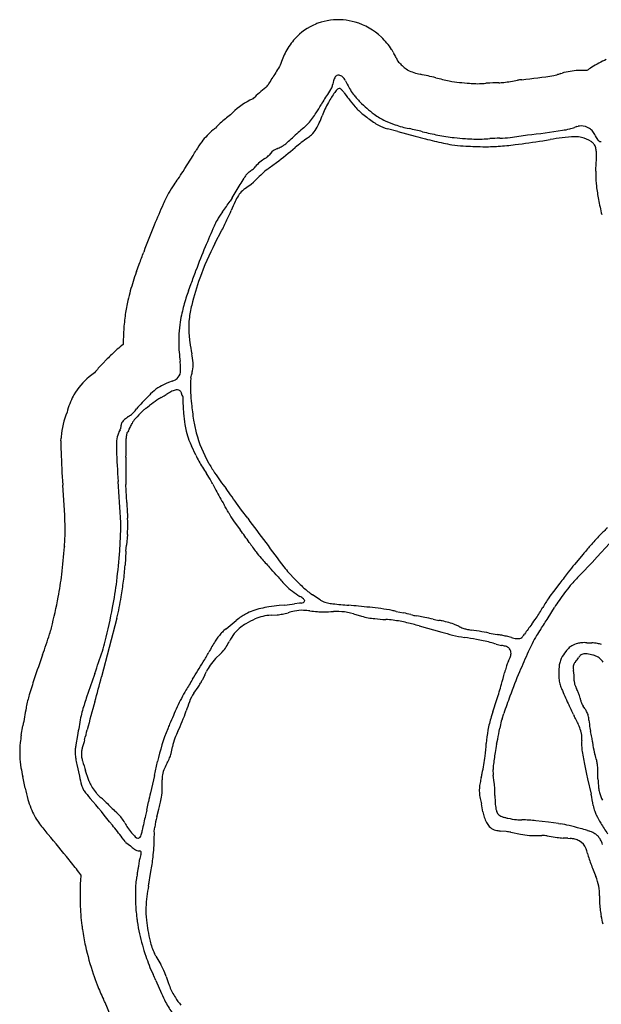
# Model space of a CAD drawing. Extents: x 0.09 to 7.78, y 0.05 to 9.07.
# Tile 7 of 12: x 0.09 to 2.72, y 4.3 to 8.74. Entities that reach past the tile are written whole.
import ezdxf

# ---------------------------------------------------------------- set-up
doc = ezdxf.new("R2010")
doc.units = 0

msp = doc.modelspace()

# ---------------------------------------------------------------- linework, layer by layer
at = {"layer": 'Default', "color": 6, "linetype": 'CONTINUOUS'}
for p, q in [((1.779506, 8.591166), (1.782581, 8.585702)), ((1.791759, 8.567732), (1.799024, 8.551965)), ((2.516645, 8.488791), (2.52057, 8.490251)), ((2.535774, 8.495357), (2.540903, 8.496898)), ((0.840061, 8.067411), (0.876301, 8.126069)), ((0.831725, 8.054195), (0.840061, 8.067411)), ((0.621556, 7.603808), (0.634094, 7.63692)), ((0.467287, 7.186157), (0.489483, 7.209032)), ((0.280928, 6.840538), (0.281524, 6.852571)), ((0.101873, 5.513961), (0.109298, 5.555742)), ((0.119861, 5.275338), (0.108349, 5.326669)), ((0.370827, 4.884261), (0.36101, 4.896739)), ((0.5045, 4.2509), (0.479377, 4.309018))]:
    msp.add_line(p, q, dxfattribs=at)
at = {"layer": 'Default', "color": 202, "linetype": 'CONTINUOUS'}
for p, q in [((1.508344, 8.45699), (1.506611, 8.447797)), ((1.564708, 8.463098), (1.561634, 8.468562)), ((1.564708, 8.463098), (1.572078, 8.447107)), ((1.496815, 8.422782), (1.486664, 8.407637)), ((2.607721, 8.255933), (2.596968, 8.251934)), ((2.607721, 8.255933), (2.61285, 8.257475)), ((2.703355, 8.195296), (2.691589, 8.215293)), ((1.052134, 7.935023), (1.088984, 7.99467)), ((1.052134, 7.935023), (1.043177, 7.920824)), ((0.855357, 7.51528), (0.867895, 7.548392)), ((0.782177, 7.108868), (0.765708, 7.103051)), ((0.670495, 7.036579), (0.646703, 7.01206)), ((0.607302, 6.967087), (0.602772, 6.962486)), ((0.602772, 6.962486), (0.598165, 6.958486)), ((0.547149, 6.88968), (0.542465, 6.880156)), ((0.550994, 6.908373), (0.548804, 6.89468)), ((0.531218, 6.840202), (0.530622, 6.828168)), ((0.355539, 5.51255), (0.348017, 5.470221)), ((0.352289, 5.381378), (0.364242, 5.328084)), ((0.571409, 5.033629), (0.557493, 5.051317)), ((0.571409, 5.033629), (0.574048, 5.029847)), ((0.574048, 5.029847), (0.594069, 5.014809)), ((0.641675, 4.975223), (0.636235, 4.957251)), ((0.632305, 4.938908), (0.630427, 4.919862)), ((0.708855, 4.408215), (0.733978, 4.350097))]:
    msp.add_line(p, q, dxfattribs=at)
at = {"layer": 'Default', "color": 132, "linetype": 'CONTINUOUS'}
for p, q in [((1.52246, 8.419439), (1.515741, 8.4101)), ((1.52246, 8.419439), (1.525668, 8.423069)), ((1.558454, 8.408161), (1.569766, 8.392547)), ((1.585658, 8.372139), (1.607897, 8.345541)), ((1.799586, 8.234264), (1.753491, 8.24639)), ((1.799586, 8.234264), (1.878382, 8.212478)), ((1.219929, 8.069987), (1.252751, 8.094481)), ((2.693104, 8.054986), (2.694851, 8.093779)), ((1.138195, 7.996965), (1.148937, 8.006035)), ((0.975439, 7.729331), (1.006763, 7.789649)), ((0.867134, 7.12377), (0.869602, 7.135796)), ((0.732168, 7.035872), (0.745971, 7.043117)), ((0.745971, 7.043117), (0.75545, 7.048641)), ((0.826599, 7.045746), (0.829094, 7.041866)), ((0.829094, 7.041866), (0.83023, 7.040417)), ((0.664904, 6.987955), (0.680286, 6.999426)), ((0.588172, 6.892001), (0.592264, 6.900747)), ((0.888686, 6.775751), (0.869429, 6.817986)), ((0.577397, 6.561463), (0.574018, 6.643707)), ((0.965641, 6.644612), (0.979545, 6.617979)), ((1.095202, 6.527396), (1.079418, 6.549142)), ((1.123151, 6.490879), (1.095202, 6.527396)), ((1.037174, 6.515871), (1.046697, 6.497269)), ((1.058356, 6.479669), (1.089633, 6.438226)), ((0.580499, 6.418367), (0.575678, 6.369231)), ((0.573619, 6.343157), (0.575678, 6.369231)), ((2.699129, 6.316696), (2.753831, 6.377677)), ((0.573619, 6.343157), (0.569819, 6.280434)), ((2.635455, 6.328862), (2.596683, 6.283206)), ((2.676163, 6.292014), (2.699129, 6.316696)), ((2.676163, 6.292014), (2.622101, 6.235944)), ((1.336213, 6.216281), (1.309085, 6.245384)), ((2.530879, 6.198378), (2.501421, 6.160962)), ((1.449234, 6.12324), (1.415001, 6.146599)), ((1.28984, 6.099733), (1.265516, 6.097289)), ((1.356801, 6.107933), (1.333982, 6.105308)), ((1.363647, 6.108972), (1.356801, 6.107933)), ((2.477214, 6.041654), (2.50666, 6.089369)), ((0.532408, 6.040324), (0.463908, 5.776425)), ((1.228189, 6.054122), (1.256484, 6.056004)), ((1.599711, 6.060156), (1.587269, 6.063305)), ((1.599711, 6.060156), (1.636876, 6.049739)), ((1.792213, 6.071385), (1.825699, 6.064541)), ((1.922251, 6.044279), (1.88547, 6.050849)), ((1.025472, 5.993021), (1.015766, 5.984879)), ((1.025472, 5.993021), (1.07132, 6.030709)), ((1.896047, 6.006262), (1.99814, 5.977633)), ((2.167217, 5.981809), (2.13009, 5.987462)), ((2.312491, 5.953053), (2.289856, 5.959061)), ((0.978234, 5.858753), (0.999626, 5.879516)), ((2.299439, 5.849152), (2.305952, 5.863233)), ((2.299439, 5.849152), (2.295723, 5.840632)), ((0.928845, 5.784838), (0.918405, 5.763221)), ((0.928845, 5.784838), (0.936743, 5.800681)), ((2.594213, 5.792945), (2.591809, 5.807124)), ((2.595521, 5.758567), (2.595352, 5.777403)), ((0.880615, 5.703327), (0.899088, 5.729931)), ((2.228514, 5.618219), (2.246966, 5.674811)), ((2.643114, 5.633563), (2.635824, 5.644006)), ((2.228514, 5.618219), (2.221583, 5.596481)), ((2.26979, 5.587941), (2.277932, 5.611976)), ((2.591647, 5.606875), (2.584957, 5.622233)), ((2.591647, 5.606875), (2.595231, 5.599581)), ((2.26979, 5.587941), (2.266424, 5.576524)), ((2.245577, 5.472774), (2.250646, 5.496165)), ((2.677883, 5.482941), (2.679934, 5.467598)), ((0.702224, 5.331241), (0.716282, 5.394696)), ((0.404935, 5.313326), (0.391892, 5.352498)), ((0.702224, 5.331241), (0.684158, 5.254247)), ((2.234642, 5.299842), (2.230013, 5.333539)), ((0.408128, 5.304627), (0.404935, 5.313326)), ((0.737701, 5.274832), (0.737232, 5.31168)), ((2.655762, 5.316608), (2.67163, 5.247012)), ((0.667499, 5.175689), (0.675031, 5.212619)), ((2.172548, 5.222507), (2.176767, 5.204031)), ((0.533264, 5.163085), (0.522814, 5.17296)), ((0.533264, 5.163085), (0.541707, 5.1549)), ((0.667499, 5.175689), (0.662071, 5.150961)), ((0.712669, 5.14502), (0.722285, 5.180418)), ((2.479349, 5.12079), (2.42283, 5.128086)), ((2.524292, 5.115067), (2.479349, 5.12079)), ((2.524292, 5.115067), (2.533264, 5.113704)), ((0.701803, 5.080579), (0.703632, 5.099494)), ((2.288693, 5.079226), (2.263653, 5.08154)), ((2.309604, 5.076035), (2.352604, 5.067133)), ((2.421117, 5.061701), (2.450114, 5.061366)), ((2.473726, 5.059694), (2.491947, 5.057185)), ((2.654704, 5.084513), (2.661341, 5.082248)), ((2.491947, 5.057185), (2.518336, 5.052969)), ((2.566774, 5.049055), (2.54497, 5.049942)), ((2.566774, 5.049055), (2.577022, 5.048391)), ((0.67529, 4.833839), (0.686604, 4.899319)), ((2.677979, 4.913599), (2.69335, 4.87603)), ((0.680192, 4.846561), (0.680195, 4.846726)), ((0.708873, 4.517589), (0.702205, 4.530217)), ((0.708873, 4.517589), (0.730633, 4.480186)), ((0.754874, 4.426332), (0.748631, 4.443076)), ((0.754874, 4.426332), (0.765791, 4.394935))]:
    msp.add_line(p, q, dxfattribs=at)
at = {"layer": 'Default', "color": 6, "linetype": 'CONTINUOUS'}
for centre, radius, start, end in [((1.530452, 8.47512), 0.262901, 112.326995, 137.833376), ((1.525551, 8.487053), 0.25, 110.038822, 112.326995), ((1.530583, 8.473257), 0.264685, 84.963514, 110.038822), ((1.529533, 8.456935), 0.281037, 73.912424, 85.042305), ((1.527313, 8.449238), 0.289048, 46.582574, 73.912424), ((1.520876, 8.442435), 0.298413, 32.661534, 46.582574), ((1.5473, 8.459861), 0.285631, 137.833376, 151.804889), ((1.580456, 8.440621), 0.323946, 151.576443, 163.383696), ((1.561634, 8.468562), 0.25, 29.367841, 32.661534), ((1.564708, 8.463098), 0.25, 24.742005, 29.367841), ((2.251206, 7.895222), 1.170377, 146.964835, 150.045643), ((1.817504, 8.566865), 0.023737, 218.878057, 222.209733), ((1.982896, 8.716884), 0.247032, 222.209733, 224.652813), ((2.033265, 8.766647), 0.317837, 224.652813, 233.19496), ((2.869177, 8.21884), 0.361681, 122.56477, 126.853951), ((2.908025, 8.158014), 0.433854, 112.766594, 122.56477), ((0.643818, 8.821541), 0.684822, 327.453346, 330.045643), ((1.849589, 8.521167), 0.011247, 233.19496, 245.839752), ((1.999546, 8.855458), 0.377632, 245.839752, 250.275283), ((1.943788, 8.699943), 0.212423, 250.275283, 258.39356), ((1.51082, 6.591889), 1.939635, 76.274951, 78.39356), ((2.439382, 10.39378), 1.974009, 256.274951, 258.091303), ((2.016696, 11.632456), 3.183397, 276.163186, 278.800895), ((2.451819, 8.822025), 0.339481, 278.800895, 281.00865), ((2.607721, 8.255933), 0.25, 106.725736, 110.402041), ((2.61285, 8.257475), 0.25, 104.743208, 106.725736), ((2.626674, 8.204944), 0.304319, 90.536386, 104.743208), ((2.626805, 8.190907), 0.318357, 85.415845, 90.536386), ((2.274244, 7.185873), 1.643406, 130.307565, 132.928559), ((1.075085, 8.5463), 0.173209, 321.766577, 327.453346), ((2.116704, 8.863713), 0.410287, 258.091303, 264.560463), ((2.295772, 10.744206), 2.299286, 264.560463, 265.709826), ((2.182646, 9.236211), 0.787054, 265.709826, 267.790562), ((2.159277, 8.630497), 0.180889, 267.790562, 272.800787), ((2.098137, 9.880225), 1.432113, 272.800787, 273.966916), ((2.214507, 8.202143), 0.25, 93.150232, 93.966916), ((2.281958, 6.976595), 1.477403, 91.045725, 93.150232), ((2.2508, 8.683561), 0.229848, 271.045725, 276.745782), ((2.166462, 9.396577), 0.947835, 276.745782, 280.527117), ((2.385307, 8.218904), 0.25, 96.163186, 100.527117), ((0.700306, 8.87794), 0.667518, 312.012409, 312.928559), ((1.286006, 8.081074), 0.331425, 117.601871, 136.43982), ((1.28731, 8.078581), 0.334237, 114.808172, 117.601871), ((1.288395, 7.958512), 0.426615, 124.64975, 128.61367), ((1.254543, 8.000897), 0.372371, 128.61367, 138.173916), ((1.170696, 7.994903), 0.319573, 129.480107, 143.046989), ((1.257924, 7.889012), 0.456764, 127.94422, 129.480107), ((1.221983, 7.956321), 0.383752, 143.046989, 149.670235), ((-0.115417, 8.738767), 1.16572, 328.291641, 329.670235), ((0.377345, 8.34079), 0.537213, 323.426481, 327.758787), ((1.156897, 7.740847), 0.446022, 145.380694, 151.234189), ((1.574649, 7.452452), 0.953653, 143.426481, 145.380694), ((1.280566, 7.672956), 0.587101, 151.234189, 156.496124), ((17.015247, 0.830056), 17.745349, 156.496124, 156.830161), ((2.563036, 7.015278), 2.025191, 156.830161, 160.509078), ((-1.838654, 8.573214), 2.644074, 339.261069, 340.509078), ((1.601336, 7.246337), 1.042978, 160.174519, 162.607832), ((0.855357, 7.51528), 0.25, 159.261069, 160.174519), ((1.759348, 7.196842), 1.20856, 162.607832, 166.796711), ((1.263057, 7.313276), 0.698794, 166.796711, 172.049055), ((1.577483, 7.269361), 1.016272, 172.049055, 176.030757), ((1.34097, 7.285772), 0.77919, 176.030757, 180.859561), ((0.829536, 6.906033), 0.455091, 126.027025, 134.69178), ((1.052276, 6.680884), 0.7718, 134.69178, 136.818936), ((0.70896, 6.764982), 0.471827, 125.963195, 129.642465), ((0.984972, 6.683819), 0.721347, 135.862, 140.063797), ((0.599907, 6.896605), 0.300897, 129.642465, 149.963212), ((0.595827, 6.900222), 0.295567, 151.331951, 166.453041), ((0.555845, 6.922082), 0.25, 149.963212, 151.331951), ((0.633776, 6.832825), 0.352823, 157.216366, 175.885936), ((0.530622, 6.828168), 0.25, 177.164036, 179.153528), ((0.531218, 6.840202), 0.25, 175.885936, 177.164036), ((1.089789, 6.819907), 0.809228, 179.153528, 182.127787), ((5.511834, 6.984203), 5.234325, 182.127787, 183.761381), ((-48.0355, 3.463844), 48.428605, 3.54745, 3.761381), ((-1.084352, 6.47337), 1.385081, 355.492014, 358.523404), ((-0.173894, 6.449901), 0.47432, 358.523404, 361.264716), ((-2.32199, 6.553252), 2.625222, 353.109276, 355.843568), ((0.54567, 6.344856), 0.25, 175.492014, 175.843568), ((-1.221122, 6.420213), 1.516345, 349.199413, 353.109276), ((-2.128777, 6.593367), 2.440368, 345.868364, 349.199413), ((-0.186789, 6.104433), 0.437776, 342.011986, 345.868364), ((-3.004326, 7.019255), 3.400109, 340.342418, 342.011986), ((5.143048, 4.108876), 5.251481, 160.342418, 161.587178), ((2.245, 5.073648), 2.197064, 161.587178, 163.542802), ((0.736853, 5.519157), 0.624491, 163.542802, 168.773175), ((14.775074, 3.016677), 14.883946, 169.863875, 170.177826), ((0.369529, 5.592068), 0.25, 168.773175, 169.863875), ((0.623495, 5.421268), 0.529793, 169.923581, 173.612289), ((0.482499, 5.437052), 0.387917, 173.612289, 182.631061), ((0.539557, 5.439674), 0.445035, 182.631061, 189.390942), ((0.81632, 5.485447), 0.725558, 189.390942, 192.640678), ((1.039296, 5.467158), 0.939232, 191.784456, 194.984453), ((0.472443, 5.315435), 0.352425, 194.984453, 201.716095), ((0.442947, 5.303687), 0.320676, 201.716095, 215.498066), ((0.385408, 5.262648), 0.25, 215.498066, 216.414246), ((0.848313, 5.604109), 0.825219, 216.414246, 220.713416), ((-2.83918, 2.430862), 4.039665, 38.616158, 40.713416), ((-7.145647, -1.008934), 9.551276, 38.19301, 38.616158), ((0.847727, 4.826849), 0.480344, 173.137406, 177.580369), ((0.574048, 5.029847), 0.25, 215.558589, 215.620401), ((1.225981, 4.810865), 0.858935, 177.580369, 179.777742), ((3.057543, 4.80376), 2.690511, 179.777742, 181.046209), ((1.216628, 4.770142), 0.849289, 181.046209, 187.760904), ((1.281984, 4.779049), 0.915249, 187.760904, 188.882322), ((1.216712, 4.750037), 0.846484, 187.624232, 192.731632), ((1.606535, 4.838114), 1.246134, 192.731632, 198.746334), ((1.895303, 4.936117), 1.551079, 198.746334, 200.668432), ((1.043461, 4.614769), 0.64064, 200.668432, 206.983932), ((0.022081, 4.111339), 0.498193, 23.37771, 25.279467)]:
    msp.add_arc(centre, radius, start, end, dxfattribs=at)
at = {"layer": 'Default', "color": 202, "linetype": 'CONTINUOUS'}
for centre, radius, start, end in [((1.580456, 8.440621), 0.073946, 151.132366, 167.211069), ((1.5473, 8.459861), 0.035631, 137.833376, 152.486183), ((1.530452, 8.47512), 0.012901, 112.326995, 137.833376), ((1.530583, 8.473257), 0.014685, 84.407136, 110.038822), ((1.529533, 8.456935), 0.031037, 73.912424, 85.413717), ((1.527313, 8.449238), 0.039048, 46.582574, 73.912424), ((1.520876, 8.442435), 0.048413, 32.661534, 46.582574), ((1.407935, 8.482351), 0.106996, 326.16903, 331.292465), ((1.468784, 8.449027), 0.037619, 331.292465, 344.815237), ((1.423953, 8.457929), 0.083277, 346.983903, 353.011812), ((1.797277, 8.550888), 0.247962, 204.742005, 218.304878), ((2.251206, 7.895222), 0.920377, 146.16903, 150.045643), ((1.817504, 8.566865), 0.273737, 218.304878, 222.209733), ((0.643818, 8.821541), 0.934822, 327.453346, 330.045643), ((1.982896, 8.716884), 0.497032, 222.209733, 224.652813), ((2.033265, 8.766647), 0.567837, 224.652813, 233.19496), ((1.075085, 8.5463), 0.423209, 319.330879, 327.453346), ((1.849589, 8.521167), 0.261247, 233.19496, 245.839752), ((1.238469, 8.413699), 0.212951, 310.150475, 317.743455), ((1.999546, 8.855458), 0.627632, 245.839752, 250.275283), ((1.943788, 8.699943), 0.462423, 250.275283, 258.39356), ((2.626674, 8.204944), 0.054319, 90.536386, 104.743208), ((2.626805, 8.190907), 0.068357, 56.306104, 90.536386), ((2.274244, 7.185873), 1.393406, 130.150475, 132.928559), ((1.51082, 6.591889), 1.689635, 76.274951, 78.39356), ((2.439382, 10.39378), 2.224009, 256.274951, 258.091303), ((2.116704, 8.863713), 0.660287, 258.091303, 264.560463), ((2.166462, 9.396577), 1.197835, 276.745782, 280.527117), ((2.016696, 11.632456), 3.433397, 276.163186, 278.800895), ((2.451819, 8.822025), 0.589481, 278.800895, 282.096177), ((2.542762, 8.397672), 0.155492, 282.096177, 290.402041), ((2.632356, 8.199233), 0.05835, 36.449838, 56.306104), ((2.507245, 8.106824), 0.213888, 30.472549, 36.449838), ((1.128414, 8.450588), 0.320283, 293.128862, 297.133629), ((1.221441, 8.264605), 0.11236, 298.169789, 305.638515), ((1.171977, 8.333597), 0.197251, 305.638515, 310.908811), ((0.700306, 8.87794), 0.917518, 310.908811, 312.928559), ((2.295772, 10.744206), 2.549286, 264.560463, 265.709826), ((2.182646, 9.236211), 1.037054, 265.709826, 267.790562), ((2.159277, 8.630497), 0.430889, 267.790562, 272.800787), ((2.098137, 9.880225), 1.682113, 272.800787, 273.966916), ((2.281958, 6.976595), 1.227403, 91.045725, 93.150232), ((2.2508, 8.683561), 0.479848, 271.045725, 276.745782), ((2.714374, 8.20139), 0.012592, 208.947665, 251.994), ((2.713808, 8.204091), 0.015048, 257.228721, 284.909576), ((1.174519, 8.161977), 0.056355, 311.990476, 322.588858), ((1.286006, 8.081074), 0.081425, 117.601871, 145.031828), ((1.28731, 8.078581), 0.084237, 113.128862, 117.601871), ((1.254543, 8.000897), 0.122371, 128.61367, 143.121942), ((1.288395, 7.958512), 0.176615, 119.803831, 128.61367), ((1.154849, 8.187842), 0.088778, 301.028498, 310.258099), ((1.221983, 7.956321), 0.133752, 143.046989, 149.670235), ((1.170696, 7.994903), 0.069573, 129.480107, 143.046989), ((1.257924, 7.889012), 0.206764, 124.484031, 129.480107), ((1.100779, 8.117795), 0.07079, 304.484031, 322.123936), ((-0.115417, 8.738767), 1.41572, 328.291641, 329.670235), ((0.377345, 8.34079), 0.787213, 323.426481, 327.758787), ((1.574649, 7.452452), 0.703653, 143.426481, 145.380694), ((1.280566, 7.672956), 0.337101, 151.234189, 156.496124), ((1.156897, 7.740847), 0.196022, 145.380694, 151.234189), ((17.015247, 0.830056), 17.495349, 156.496124, 156.830161), ((2.563036, 7.015278), 1.775191, 156.830161, 160.509078), ((-1.838654, 8.573214), 2.894074, 339.261069, 340.509078), ((1.601336, 7.246337), 0.792978, 160.174519, 162.607832), ((1.759348, 7.196842), 0.95856, 162.607832, 166.796711), ((1.263057, 7.313276), 0.448794, 166.796711, 172.049055), ((1.577483, 7.269361), 0.766272, 172.049055, 176.030757), ((1.34097, 7.285772), 0.52919, 176.030757, 185.065312), ((2.267293, 7.367879), 1.459145, 185.065312, 186.672582), ((0.362855, 7.145083), 0.458281, 3.508495, 6.672582), ((0.770985, 7.157051), 0.049275, 312.321392, 350.95257), ((0.760449, 7.158729), 0.059944, 350.95257, 356.53118), ((0.672437, 7.164064), 0.148117, 356.53118, 363.508495), ((0.823837, 6.938473), 0.174542, 109.453156, 114.349487), ((0.756969, 7.185949), 0.081098, 288.109863, 299.524284), ((0.777199, 7.150227), 0.040045, 299.524284, 312.321392), ((0.829536, 6.906033), 0.205091, 122.934351, 134.69178), ((0.862064, 6.86524), 0.257064, 115.382037, 124.076046), ((0.984972, 6.683819), 0.471347, 135.862, 140.384468), ((1.052276, 6.680884), 0.5218, 134.69178, 137.02582), ((0.310789, 7.231937), 0.397575, 318.228187, 321.486117), ((0.599907, 6.896605), 0.050897, 129.642465, 149.963212), ((0.70896, 6.764982), 0.221827, 123.823907, 129.642465), ((0.471184, 7.119848), 0.205334, 303.823907, 308.200506), ((0.647984, 6.826543), 0.118357, 153.065572, 156.148378), ((0.520769, 6.901186), 0.02878, 336.436159, 346.935846), ((0.595827, 6.900222), 0.045567, 151.331951, 169.695878), ((0.633776, 6.832825), 0.102823, 156.148378, 175.885936), ((1.089789, 6.819907), 0.559228, 179.153528, 182.127787), ((5.511834, 6.984203), 4.984325, 182.127787, 183.761381), ((-48.0355, 3.463844), 48.678605, 3.542198, 3.761381), ((-0.173894, 6.449901), 0.72432, 358.523404, 361.69974), ((-1.084352, 6.47337), 1.635081, 355.492014, 358.523404), ((-2.32199, 6.553252), 2.875222, 353.109276, 355.843568), ((-1.221122, 6.420213), 1.766345, 349.199413, 353.109276), ((-2.128777, 6.593367), 2.690368, 345.868364, 349.199413), ((-0.186789, 6.104433), 0.687776, 342.011986, 345.868364), ((-3.004326, 7.019255), 3.650109, 340.342418, 342.011986), ((5.143048, 4.108876), 5.001481, 160.342418, 161.587178), ((2.245, 5.073648), 1.947064, 161.587178, 163.542802), ((14.775074, 3.016677), 14.633946, 169.863875, 170.179988), ((0.736853, 5.519157), 0.374491, 163.542802, 168.773175), ((0.623495, 5.421268), 0.279793, 169.923581, 173.612289), ((0.482499, 5.437052), 0.137917, 173.612289, 182.631061), ((0.539557, 5.439674), 0.195035, 182.631061, 189.390942), ((0.81632, 5.485447), 0.475558, 189.390942, 192.640678), ((1.039296, 5.467158), 0.689232, 191.641158, 194.984453), ((0.472443, 5.315435), 0.102425, 194.984453, 201.716095), ((0.442947, 5.303687), 0.070676, 201.716095, 215.498066), ((0.848313, 5.604109), 0.575219, 216.414246, 220.713416), ((-2.83918, 2.430862), 4.289665, 38.616158, 40.713416), ((-7.145647, -1.008934), 9.801276, 38.19301, 38.616158), ((0.696888, 5.118613), 0.146106, 225.273199, 233.422702), ((0.638499, 5.039927), 0.048123, 233.422702, 251.664859), ((0.653815, 5.0965), 0.106692, 253.414765, 259.373469), ((0.629521, 4.967015), 0.025052, 68.025491, 79.373469), ((0.6368, 4.984365), 0.006245, 31.006999, 70.389158), ((0.607714, 4.985503), 0.035483, 343.158382, 353.371235), ((0.633257, 4.983278), 0.009881, 349.082509, 385.82032), ((0.744636, 4.924437), 0.11326, 163.158382, 172.659468), ((1.166562, 4.768978), 0.554388, 167.728732, 169.712532), ((0.161137, 4.987669), 0.474546, 347.728732, 349.734201), ((0.42208, 4.940408), 0.209358, 349.734201, 354.367962), ((0.847727, 4.826849), 0.230344, 169.712532, 177.580369), ((3.057543, 4.80376), 2.440511, 179.777742, 181.046209), ((1.225981, 4.810865), 0.608935, 177.580369, 179.777742), ((1.216628, 4.770142), 0.599289, 181.046209, 187.760904), ((1.281984, 4.779049), 0.665249, 187.760904, 189.120565), ((1.216712, 4.750037), 0.596484, 187.362611, 192.731632), ((1.606535, 4.838114), 0.996134, 192.731632, 198.746334), ((1.895303, 4.936117), 1.301079, 198.746334, 200.668432), ((1.043461, 4.614769), 0.39064, 200.668432, 207.408509), ((0.022081, 4.111339), 0.748193, 23.37771, 25.62736), ((1.313509, 4.600615), 0.63136, 203.37771, 207.354827), ((1.054548, 4.466641), 0.339795, 207.354827, 217.783076)]:
    msp.add_arc(centre, radius, start, end, dxfattribs=at)
at = {"layer": 'Default', "color": 132, "linetype": 'CONTINUOUS'}
for centre, radius, start, end in [((1.937603, 8.106564), 0.519714, 144.264454, 150.147274), ((1.54345, 8.405033), 0.025328, 119.990927, 134.593084), ((1.535625, 8.420058), 0.008436, 59.954512, 124.979562), ((1.513965, 8.387133), 0.047835, 40.434416, 57.240027), ((1.459882, 8.336753), 0.121719, 35.920364, 41.973829), ((1.871484, 8.611118), 0.372568, 215.920364, 219.899024), ((1.758031, 8.209625), 0.312668, 150.147274, 156.451631), ((1.804281, 8.509737), 0.255983, 219.899024, 230.571148), ((0.794724, 8.562632), 0.712686, 335.98743, 338.759071), ((2.212761, 8.011446), 0.808707, 156.451631, 158.759071), ((2.005915, 8.754958), 0.573457, 230.571148, 236.621623), ((1.226591, 8.370239), 0.239902, 329.022597, 335.98743), ((1.822711, 8.467219), 0.232446, 235.310486, 241.763338), ((1.800897, 8.426598), 0.186339, 241.763338, 255.261479), ((1.271437, 8.368502), 0.203618, 306.469309, 312.89587), ((1.324352, 8.311551), 0.125879, 312.89587, 329.022597), ((2.253059, 9.567595), 1.405961, 254.544385, 256.468772), ((2.604725, 7.727495), 0.482825, 90.829462, 97.593333), ((2.600261, 8.035887), 0.174401, 85.136353, 90.829462), ((2.606544, 8.109726), 0.100295, 77.040617, 85.136353), ((1.838485, 7.573531), 0.772904, 125.244671, 130.418697), ((3.06781, 12.953147), 4.88817, 256.468772, 257.450707), ((2.135778, 8.766075), 0.598617, 257.450707, 261.135961), ((2.126426, 8.706109), 0.537927, 261.135961, 266.648176), ((2.228595, 10.450572), 2.28538, 266.648176, 268.849644), ((2.198552, 8.954422), 0.788928, 268.849644, 273.966314), ((2.159893, 9.511976), 1.347821, 273.966314, 277.209005), ((1.770846, 12.587714), 4.448066, 277.209005, 278.831034), ((2.156653, 10.104447), 1.935008, 278.831034, 279.809454), ((2.729642, 6.790455), 1.428155, 97.593333, 99.809454), ((2.600099, 8.08172), 0.129033, 56.124124, 77.040617), ((2.640599, 8.142045), 0.056374, 43.196095, 56.124124), ((2.649605, 8.150501), 0.04402, 19.557745, 43.196095), ((2.625948, 8.142097), 0.069125, 3.504418, 19.557745), ((0.24656, 9.4428), 1.682375, 306.732372, 310.418697), ((1.902846, 8.129445), 0.792808, 357.421581, 359.99653), ((2.493841, 8.129409), 0.201813, 359.99653, 364.807306), ((1.523506, 7.675112), 0.498319, 131.355069, 135.344921), ((1.465036, 7.741538), 0.409825, 126.732372, 131.355069), ((3.052052, 8.032604), 0.359529, 179.03624, 187.102737), ((3.215997, 8.029846), 0.523496, 177.24745, 179.03624), ((0.508347, 8.806321), 1.025556, 306.13054, 307.890362), ((0.783046, 8.40671), 0.542602, 312.401923, 315.344921), ((3.458186, 8.08321), 0.768803, 187.102737, 191.694617), ((1.264996, 7.82642), 0.219026, 147.162337, 155.27243), ((1.172508, 7.88611), 0.108949, 132.341885, 147.162337), ((1.21082, 7.844067), 0.16583, 126.13054, 132.341885), ((2.466997, 7.27286), 1.542368, 155.27243, 156.873386), ((3.726953, 8.103214), 1.036634, 189.765861, 193.58542), ((-0.345224, 8.473919), 1.515594, 335.372914, 336.873386), ((-0.052363, 8.339669), 1.193427, 332.556479, 335.372914), ((2.146593, 7.121133), 1.319662, 152.556479, 159.965296), ((1.906007, 7.208865), 1.063578, 159.965296, 166.802106), ((1.227856, 7.348474), 0.37112, 168.890835, 173.803623), ((1.736976, 7.248504), 0.889962, 166.802106, 168.890835), ((1.186737, 7.352938), 0.329759, 173.803623, 181.00444), ((1.384934, 7.356413), 0.527986, 181.00444, 187.877906), ((1.684383, 7.397847), 0.830288, 187.877906, 191.476501), ((0.527887, 7.16305), 0.349802, 4.617248, 11.476501), ((0.753112, 7.181239), 0.123843, 347.818012, 364.617248), ((0.377585, 7.262307), 0.508022, 345.579978, 347.818012), ((1.405831, 7.085711), 0.541144, 178.505714, 182.96438), ((1.041447, 7.095216), 0.176637, 170.697397, 178.505714), ((0.898095, 6.832962), 0.258582, 118.025059, 123.47983), ((0.814856, 6.989347), 0.081425, 103.418204, 118.025059), ((0.805183, 7.029893), 0.03974, 88.875638, 103.418204), ((0.805579, 7.050033), 0.019597, 50.822169, 88.875638), ((0.806707, 7.051417), 0.017811, 7.286126, 50.822169), ((1.900212, 7.111312), 1.036188, 182.96438, 185.775258), ((1.020366, 6.563087), 0.553214, 123.65309, 127.932628), ((0.813199, 6.894798), 0.162689, 119.872497, 127.66244), ((0.843759, 7.05484), 0.01942, 183.435277, 207.920989), ((2.407063, 7.060633), 1.576962, 180.734515, 182.309297), ((0.909356, 6.689661), 0.385543, 131.235311, 137.790817), ((0.765867, 6.861309), 0.161965, 128.562011, 133.088188), ((1.317428, 7.016691), 0.486442, 182.309297, 186.152667), ((2.041873, 7.12564), 1.178572, 185.775258, 189.38938), ((0.657699, 6.894052), 0.061468, 145.109091, 156.378379), ((0.7186, 6.851581), 0.135716, 134.31675, 145.109091), ((2.504954, 7.144706), 1.680848, 186.152667, 187.910069), ((1.514384, 7.038415), 0.643919, 189.38938, 194.584486), ((0.662138, 6.82994), 0.095202, 144.207204, 151.3681), ((0.548302, 6.908323), 0.043082, 328.198074, 337.736636), ((0.442469, 6.98818), 0.173446, 329.728504, 336.378379), ((1.239992, 6.968951), 0.403734, 187.910069, 192.168398), ((1.072224, 6.932775), 0.23211, 192.168398, 202.728026), ((-1.155246, 6.83814), 1.730727, 357.645764, 360.402381), ((0.689758, 6.85343), 0.114363, 172.734824, 181.571083), ((0.601145, 6.864727), 0.025033, 154.358133, 172.734824), ((1.348629, 7.048557), 0.531786, 202.728026, 205.694835), ((1.429765, 7.016398), 0.556483, 194.584486, 209.690615), ((2.074651, 6.705351), 1.501898, 177.645764, 182.352327), ((1.282097, 6.955126), 0.432374, 204.510523, 212.775307), ((2.330666, 7.630243), 1.679483, 212.775307, 213.941132), ((1.539462, 7.078944), 0.682758, 209.690615, 214.060409), ((0.554153, 6.434623), 0.461896, 29.062932, 33.941132), ((0.410779, 6.354944), 0.625923, 27.566991, 29.062932), ((2.361619, 7.634758), 1.675165, 214.060409, 217.077044), ((2.085989, 7.195603), 1.248146, 207.566991, 211.021445), ((-0.470821, 5.494384), 1.875035, 34.230757, 37.077044), ((2.684495, 6.648021), 2.108875, 182.352327, 184.258286), ((0.23533, 6.082671), 0.911381, 28.380333, 31.021445), ((0.166031, 6.4605), 0.41656, 355.864328, 364.258286), ((1.195622, 6.583263), 0.17197, 210.003339, 217.041697), ((33.43791, 30.360991), 40.174941, 216.452364, 216.841089), ((-0.08287, 5.553343), 1.468939, 34.348163, 37.041697), ((3.215172, 5.927353), 0.701215, 131.97805, 135.936089), ((0.02727, 6.470533), 0.555684, 354.613219, 355.864328), ((3.471375, 5.679389), 1.057763, 135.936089, 139.449879), ((1.971977, 6.957597), 1.019901, 214.348163, 217.277659), ((5.239651, 4.166461), 3.384939, 139.449879, 140.295368), ((1.584769, 6.662862), 0.533281, 217.277659, 221.202336), ((2.296293, 7.285806), 1.47897, 221.202336, 223.394287), ((-0.46003, 6.342833), 1.031738, 352.487435, 356.53268), ((0.426881, 5.518343), 1.0937, 41.048739, 43.394287), ((1.670402, 6.582184), 0.493947, 218.872236, 222.988621), ((3.276145, 5.706193), 0.89141, 139.661392, 142.528895), ((2.266437, 7.088177), 1.324735, 220.004361, 222.253676), ((1.801907, 6.650375), 0.636639, 222.988621, 227.879305), ((5.722704, 3.830842), 3.974038, 142.528895, 143.433831), ((3.481445, 5.407368), 1.193738, 136.044237, 139.192751), ((-2.182761, 6.570019), 2.769384, 351.006384, 352.487435), ((1.492915, 6.385469), 0.279682, 222.253676, 224.660632), ((1.479925, 6.372632), 0.26142, 224.660632, 233.452574), ((1.626065, 6.455908), 0.374459, 227.879305, 235.691509), ((3.109604, 5.728414), 0.702478, 139.192751, 146.034987), ((-0.454428, 6.296475), 1.019538, 345.448935, 351.006384), ((1.672737, 6.632752), 0.585208, 233.452574, 237.509549), ((1.267214, 5.995974), 0.169732, 51.01264, 57.509549), ((1.356205, 6.105918), 0.028286, 36.050375, 51.01264), ((2.980115, 5.793811), 0.6035, 145.782673, 150.789842), ((2.889427, 5.855483), 0.493828, 141.786495, 145.782673), ((1.239998, 5.824231), 0.266913, 102.654047, 118.358008), ((1.289297, 5.604654), 0.491956, 98.376345, 102.654047), ((1.370184, 5.055314), 1.047219, 95.736257, 98.376345), ((1.202697, 6.967239), 0.871872, 275.736257, 278.660419), ((1.355356, 6.156702), 0.048444, 279.853627, 293.311147), ((1.371202, 6.120584), 0.009008, 291.658246, 336.325793), ((1.374437, 6.11944), 0.005592, 333.75713, 393.971308), ((1.504492, 6.210111), 0.102957, 237.539367, 244.509652), ((1.503139, 6.209165), 0.101524, 244.969677, 258.21993), ((1.536617, 6.369698), 0.26551, 258.21993, 263.636726), ((1.767328, 8.438503), 2.347139, 263.636726, 265.390382), ((1.355911, 3.335785), 2.772137, 84.469268, 85.390382), ((1.266083, 2.408094), 3.704167, 82.907825, 84.469268), ((1.648945, 5.485322), 0.603213, 77.977961, 82.907825), ((1.945856, 6.37208), 0.581442, 325.331557, 330.789842), ((3.306474, 5.595798), 0.939849, 146.034987, 148.320995), ((1.25274, 5.810011), 0.285694, 123.879284, 129.421018), ((1.22691, 5.848479), 0.239359, 118.358008, 123.879284), ((1.31744, 5.673755), 0.397618, 113.923707, 120.62485), ((1.241937, 5.843946), 0.211431, 104.088428, 113.923707), ((1.237129, 5.846162), 0.208152, 92.461509, 102.953239), ((1.239543, 6.259674), 0.204373, 274.754926, 281.215355), ((1.210934, 6.40396), 0.351468, 281.215355, 285.61499), ((1.441871, 5.57767), 0.506487, 102.310872, 105.61499), ((1.36858, 5.913504), 0.162749, 88.121297, 102.310872), ((1.362964, 5.742276), 0.334069, 82.972749, 88.121297), ((1.500949, 6.861674), 0.793802, 262.972749, 265.376961), ((1.461258, 6.370834), 0.301359, 265.376961, 270.63046), ((1.449443, 7.444548), 1.375139, 270.63046, 272.504597), ((1.52277, 5.768174), 0.302839, 83.045702, 92.504597), ((1.522107, 5.805773), 0.265647, 75.800679, 81.921679), ((1.730071, 6.382213), 0.345289, 254.341371, 264.264126), ((1.816294, 7.240622), 1.208017, 264.264126, 266.641751), ((1.714525, 5.506298), 0.529289, 79.527925, 86.641751), ((1.565693, 5.094392), 1.00291, 76.946351, 77.977961), ((1.710865, 5.502703), 0.573453, 75.100496, 78.44843), ((1.944214, 6.379723), 0.33408, 255.100496, 259.872493), ((1.54396, 4.224838), 1.858351, 77.103645, 78.254609), ((2.068938, 6.517686), 0.49383, 257.103645, 260.20338), ((1.839121, 6.4459), 0.711218, 322.541173, 325.331557), ((1.440018, 6.681714), 1.218791, 325.487505, 328.320995), ((1.194566, 5.867404), 0.167948, 127.688848, 141.800404), ((1.229804, 5.821793), 0.225586, 120.62485, 127.688848), ((1.692301, 5.386064), 0.651561, 76.787682, 79.527925), ((1.538855, 4.732474), 1.322922, 74.335572, 76.787682), ((1.827541, 5.11965), 0.924895, 79.234304, 80.20338), ((1.941673, 5.719904), 0.313886, 68.05657, 79.234304), ((1.949514, 5.733355), 0.298488, 65.250046, 68.487823), ((2.178141, 6.207658), 0.228143, 242.975428, 248.307499), ((2.132094, 6.099921), 0.111056, 249.8369, 258.093822), ((2.186492, 6.357923), 0.374731, 258.093822, 261.343317), ((3.428864, 5.22786), 1.291506, 142.541173, 144.963046), ((2.969218, 5.630233), 0.637028, 145.487505, 148.601968), ((1.23237, 5.774333), 0.303106, 139.463424, 147.521879), ((1.121079, 5.864202), 0.160167, 131.110572, 138.020709), ((1.243227, 5.829111), 0.22987, 141.800404, 151.802667), ((2.399966, 7.41059), 1.488231, 254.335572, 256.265649), ((2.216367, 6.659391), 0.71492, 256.265649, 260.652172), ((-0.725297, -11.210727), 17.395698, 80.471914, 80.652172), ((2.054268, 5.239935), 0.750423, 77.827978, 81.343317), ((2.322068, 6.481492), 0.519688, 257.827978, 261.749205), ((2.154393, 5.325173), 0.648725, 79.831725, 81.749205), ((2.222725, 5.706159), 0.26166, 75.134058, 79.831725), ((2.349817, 6.09367), 0.145487, 255.134058, 263.680913), ((2.340121, 5.993729), 0.045107, 261.949665, 282.076124), ((2.34422, 5.971466), 0.022488, 283.729811, 310.458173), ((2.330415, 5.987653), 0.043763, 310.458173, 320.631601), ((2.243204, 6.059209), 0.156572, 320.631601, 324.963046), ((2.808308, 5.728445), 0.448513, 148.601968, 153.886036), ((1.676312, 5.491749), 0.829355, 147.521879, 151.473212), ((0.904034, 5.985279), 0.142315, 317.670827, 329.040191), ((0.501257, 6.226908), 0.612011, 329.040191, 331.802667), ((2.043563, 5.285645), 0.668569, 75.021002, 80.471914), ((1.911851, 4.793369), 1.17816, 73.624432, 75.021002), ((2.32385, 6.195428), 0.283179, 253.624432, 258.625259), ((2.24325, 5.754411), 0.165264, 74.957376, 81.387016), ((2.275144, 5.873086), 0.042378, 61.974465, 74.957376), ((2.282466, 5.886843), 0.026794, 35.58405, 61.974465), ((2.276466, 5.882549), 0.034172, 358.847087, 395.58405), ((3.540482, 5.369536), 1.263924, 153.886036, 155.705266), ((2.675929, 5.799654), 0.149399, 135.274262, 142.369814), ((2.617761, 5.857267), 0.067529, 119.371054, 135.274262), ((2.639083, 5.819382), 0.111003, 104.843254, 119.371054), ((2.637738, 5.832534), 0.097967, 95.016034, 106.053092), ((2.639586, 5.777214), 0.153265, 85.394214, 93.896087), ((2.672921, 6.426108), 0.496569, 267.572999, 270.222224), ((2.672406, 5.796297), 0.133268, 78.063392, 88.950417), ((2.650136, 5.690951), 0.240942, 73.527007, 78.063392), ((-0.137948, 6.47791), 1.235603, 329.112512, 331.473212), ((1.130986, 5.707906), 0.214682, 135.359594, 145.862578), ((0.843113, 6.04077), 0.224719, 314.145181, 317.670827), ((2.259105, 5.884901), 0.051615, 335.177828, 356.624034), ((6.593689, 3.991298), 4.613792, 155.705266, 156.934031), ((2.623275, 5.81799), 0.09562, 154.372028, 166.917385), ((2.690704, 5.781661), 0.172166, 140.629303, 153.176787), ((2.403081, 6.009091), 0.257668, 320.207058, 325.378491), ((2.680844, 5.817322), 0.079864, 136.622715, 145.378491), ((2.641552, 5.854448), 0.025807, 96.325285, 136.622715), ((2.645142, 5.822059), 0.058394, 81.138223, 96.325285), ((2.610977, 5.602927), 0.280174, 75.786829, 81.138223), ((2.654259, 5.77381), 0.103895, 68.342666, 75.786829), ((2.669377, 5.811883), 0.06293, 47.264221, 68.342666), ((2.621335, 5.759886), 0.133724, 38.443788, 47.264221), ((-2.818721, 8.081525), 4.359404, 327.906493, 329.112512), ((1.186951, 5.669961), 0.282297, 145.862578, 152.415437), ((2.833979, 5.652705), 0.570659, 162.920352, 165.539342), ((2.523445, 5.748117), 0.245797, 157.890098, 162.920352), ((2.827329, 5.790909), 0.30178, 174.268163, 181.894485), ((2.673269, 5.806373), 0.146946, 166.917385, 174.268163), ((2.626017, 5.819337), 0.035362, 171.389001, 182.280755), ((2.67549, 5.821307), 0.084874, 182.280755, 189.620018), ((2.619335, 5.820349), 0.028604, 152.084481, 171.389001), ((2.647743, 5.805298), 0.060753, 140.207058, 152.084481), ((-4.10416, 6.962152), 4.719448, 344.037219, 345.448935), ((-0.848846, 6.602451), 3.232658, 344.577183, 345.539342), ((4.412987, 4.919916), 2.243603, 156.934031, 159.938473), ((2.731019, 5.787723), 0.205417, 181.894485, 188.720677), ((2.473901, 5.776313), 0.121456, 0.51391, 7.870822), ((3.130432, 4.350568), 2.66288, 147.906493, 149.137879), ((0.709241, 5.861757), 0.231128, 325.22475, 330.479568), ((0.679389, 5.87866), 0.265433, 330.479568, 334.220507), ((0.780018, 6.153089), 1.542947, 341.942151, 344.577183), ((2.637872, 5.773435), 0.111181, 188.720677, 200.211706), ((2.83906, 5.847505), 0.325571, 200.211706, 204.132637), ((2.683262, 5.761828), 0.087802, 182.128005, 187.387195), ((2.654766, 5.758133), 0.059067, 187.387195, 200.243272), ((2.71345, 5.779775), 0.121615, 200.243272, 207.40937), ((1.503979, 5.32252), 0.76814, 149.137879, 155.52207), ((1.033801, 5.596959), 0.186494, 145.22475, 158.925717), ((6.874159, 4.021128), 4.863754, 159.938473, 160.908218), ((4.198339, 6.41771), 1.799527, 203.006351, 204.152571), ((3.099822, 5.92511), 0.595619, 204.152571, 207.727778), ((2.229311, 5.528721), 0.423746, 24.838779, 27.40937), ((2.529217, 5.667543), 0.093269, 15.364241, 24.838779), ((2.441393, 5.643412), 0.184348, 11.522983, 15.364241), ((2.812701, 5.71911), 0.194598, 191.522983, 196.097968), ((4.01336, 4.640196), 3.723633, 164.037219, 166.052397), ((3.5425, 4.394461), 3.007976, 155.52207, 157.138889), ((1.412088, 5.451185), 0.591897, 158.925717, 163.172638), ((2.226532, 5.466082), 0.390962, 23.540787, 27.727778), ((2.694573, 5.685019), 0.071649, 196.097968, 214.918901), ((0.234085, 5.82224), 0.643238, 337.378586, 341.912331), ((2.717244, 5.438437), 0.520248, 162.314912, 169.248083), ((2.092788, 5.310027), 0.579906, 27.375964, 29.954552), ((2.52466, 5.545652), 0.147511, 30.675115, 36.581224), ((2.596309, 5.588151), 0.064206, 12.081639, 30.675115), ((2.518119, 5.571415), 0.144168, 3.694232, 12.081639), ((2.279425, 4.926994), 1.637227, 157.138889, 157.936254), ((0.090444, 5.882094), 0.79885, 333.99251, 337.378586), ((2.568222, 5.496052), 0.312342, 165.06992, 171.092572), ((2.357072, 5.455787), 0.278307, 20.661438, 25.746961), ((2.368098, 5.451331), 0.269684, 16.095994, 22.374147), ((2.950077, 5.599305), 0.28869, 183.694232, 190.686298), ((-0.896135, 5.859503), 1.335009, 344.051305, 346.052397), ((1.618803, 5.194759), 0.924402, 157.936254, 167.508899), ((1.198717, 5.341374), 0.434296, 153.99251, 158.57562), ((2.841219, 5.426529), 0.644368, 170.264359, 175.583824), ((1.422567, 5.675609), 0.847299, 347.773099, 351.092572), ((2.555068, 5.50697), 0.074635, 3.403759, 14.851667), ((2.48225, 5.502639), 0.147581, 355.19625, 363.403759), ((3.111921, 5.629846), 0.453391, 190.686298, 192.649261), ((2.194307, 5.420239), 0.487866, 9.950889, 13.069482), ((2.225109, 5.430042), 0.455853, 6.663866, 9.406325), ((1.565752, 5.127755), 1.23348, 162.791765, 164.527992), ((0.139275, 5.57775), 0.65467, 347.09763, 349.78878), ((0.984173, 5.425558), 0.203826, 158.57562, 169.78878), ((0.646612, 5.596018), 1.556773, 353.489393, 355.583824), ((2.910922, 5.328595), 0.680788, 167.773099, 170.984739), ((2.933912, 5.471237), 0.305194, 176.422632, 180.936404), ((2.8273, 5.474182), 0.198699, 182.287954, 189.917437), ((2.921042, 5.499839), 0.243254, 187.616543, 197.369937), ((0.459219, 5.42929), 0.086327, 171.543827, 189.697375), ((0.496299, 5.423778), 0.123814, 164.527992, 171.543827), ((0.538204, 5.442788), 0.166457, 189.697375, 195.844021), ((0.638734, 5.463337), 0.142274, 338.323239, 347.09763), ((1.414037, 5.508437), 0.784367, 347.712099, 353.489393), ((3.439993, 5.244654), 1.216476, 170.984739, 173.791253), ((6.467673, 6.11067), 3.894296, 189.917437, 190.89405), ((2.190046, 5.27118), 0.522671, 14.212764, 17.369937), ((1.383883, 5.682792), 1.045533, 195.844021, 198.41577), ((1.080112, 5.206169), 0.368372, 150.379369, 154.65909), ((0.579833, 5.490605), 0.207112, 330.379369, 337.331835), ((2.514244, 5.345365), 0.285265, 173.791253, 177.926458), ((4.355971, 5.704248), 1.743839, 190.89405, 192.843619), ((2.53558, 5.358695), 0.166226, 8.087202, 14.212764), ((2.496946, 5.353206), 0.205248, 1.09297, 8.087202), ((0.898394, 5.313735), 0.161175, 172.632109, 180.730415), ((0.835915, 5.321814), 0.098176, 154.65909, 172.632109), ((1.16319, 5.563075), 1.041095, 346.670325, 347.712099), ((2.378109, 5.350294), 0.149041, 177.926458, 186.454739), ((-0.248031, 5.300836), 2.950724, 0.303718, 1.09297), ((0.537952, 5.354591), 0.139107, 201.049409, 202.740845), ((0.527905, 5.35038), 0.128213, 202.740845, 214.361225), ((2.388174, 5.256853), 0.221158, 169.097332, 175.509007), ((2.748694, 5.187411), 0.588305, 166.670325, 169.097332), ((1.953188, 5.261174), 0.284098, 2.154377, 7.822694), ((3.014675, 5.318132), 0.312027, 180.303718, 187.653889), ((1.066058, 5.718326), 0.780128, 214.361225, 216.578886), ((0.521817, 5.314448), 0.1024, 216.578886, 224.990406), ((0.57286, 5.371572), 0.178937, 226.37141, 232.468445), ((2.100692, 4.921854), 1.45501, 166.794335, 168.472564), ((0.449832, 5.279212), 0.287903, 350.897646, 359.128484), ((2.302745, 5.263563), 0.135466, 175.509007, 186.599294), ((2.40324, 5.27519), 0.236631, 186.599294, 192.864001), ((1.371654, 5.239297), 0.866044, 0.17633, 2.154377), ((2.700587, 5.243387), 0.462895, 180.17633, 185.168356), ((1.971918, 5.087481), 0.717668, 8.733797, 12.843619), ((2.895885, 5.302168), 0.192169, 187.653889, 194.059026), ((2.864306, 5.29426), 0.159615, 194.059026, 207.704498), ((0.326598, 5.061092), 0.217389, 45.38977, 50.848143), ((1.537697, 6.246934), 1.477636, 224.250117, 226.620367), ((0.052771, 5.362281), 0.693774, 344.803142, 346.906062), ((0.321548, 5.299765), 0.417823, 346.906062, 350.897646), ((1.436489, 5.034974), 0.759336, 10.127502, 12.864001), ((2.420841, 5.218084), 0.182008, 185.168356, 194.027864), ((2.809954, 5.216224), 0.130199, 188.733797, 200.323753), ((0.450449, 5.060769), 0.131106, 37.892247, 45.888127), ((2.463004, 4.703717), 1.855636, 166.053287, 167.0699), ((2.398838, 5.206871), 0.218244, 190.127502, 196.778747), ((2.298995, 5.187642), 0.056417, 194.027864, 204.036638), ((2.271452, 5.175357), 0.026258, 204.036638, 222.315694), ((2.28294, 5.187499), 0.042945, 223.976298, 250.397051), ((2.858829, 5.234326), 0.182319, 200.323753, 206.125094), ((3.118253, 5.361558), 0.471263, 206.125094, 211.176092), ((0.415871, 5.039571), 0.171472, 27.171351, 36.385703), ((0.787831, 5.236895), 0.249614, 208.478056, 213.944446), ((1.221183, 4.988819), 0.581509, 167.0699, 170.637346), ((1.036211, 5.057134), 0.335266, 164.803142, 172.74146), ((2.305665, 5.178778), 0.120928, 196.778747, 208.833948), ((2.280094, 5.164701), 0.091739, 208.833948, 222.637395), ((2.310793, 5.256472), 0.117305, 248.883267, 255.697275), ((2.373335, 5.501783), 0.370464, 255.697275, 257.973165), ((2.389062, 5.575603), 0.44594, 257.973165, 263.123599), ((2.358622, 5.323191), 0.191699, 263.123599, 270.199186), ((2.361229, 4.573394), 0.558102, 83.662964, 90.199186), ((2.4608, 4.637009), 0.482171, 76.646002, 81.356514), ((2.220152, 3.623262), 1.52409, 74.688425, 76.646002), ((3.776571, 5.759874), 1.240703, 211.176092, 213.8281), ((0.815658, 5.255626), 0.283158, 213.944446, 220.133093), ((1.090323, 5.508238), 0.656175, 221.53865, 223.709897), ((0.605637, 5.076841), 0.03932, 323.665191, 341.573186), ((0.540022, 5.098702), 0.108481, 341.573186, 351.901585), ((-0.468284, 5.066911), 1.170166, 359.036604, 360.669223), ((2.255658, 5.142201), 0.058522, 222.637395, 249.189788), ((2.261598, 5.157829), 0.07524, 249.189788, 257.961721), ((2.27767, 5.233197), 0.152303, 257.961721, 264.719191), ((2.25351, 4.778555), 0.302723, 79.321392, 83.325937), ((2.403089, 5.311014), 0.249051, 258.304531, 268.026051), ((2.418584, 5.760585), 0.69889, 268.026051, 270.207646), ((2.441505, 4.772167), 0.289327, 83.606031, 88.29491), ((2.457632, 4.424206), 0.689088, 73.381991, 76.147558), ((2.601644, 4.92233), 0.170697, 61.044595, 69.529645), ((2.627934, 4.969845), 0.116393, 56.421033, 61.044595), ((2.658282, 5.015559), 0.061522, 41.639153, 56.421033), ((0.628343, 5.067689), 0.017828, 226.221092, 266.882412), ((0.628999, 5.063956), 0.014163, 263.409408, 287.263827), ((0.630013, 5.058913), 0.009061, 290.611291, 323.665191), ((-0.115009, 5.060971), 0.816842, 353.161784, 359.036604), ((2.565064, 5.345422), 0.296163, 260.922041, 266.109588), ((2.57022, 4.94342), 0.105192, 74.271541, 86.292145), ((2.574043, 4.956997), 0.091087, 61.057865, 74.271541), ((2.587483, 4.978902), 0.065423, 20.671907, 62.074586), ((2.63957, 5.001141), 0.085103, 29.086283, 40.523424), ((2.594597, 4.976123), 0.136567, 19.129002, 29.086283), ((2.492385, 4.938717), 0.168633, 14.544974, 22.040256), ((3.213262, 5.125752), 0.576113, 194.544974, 195.846442), ((-0.552721, 5.113461), 1.25769, 350.196743, 353.161784), ((3.158541, 5.11022), 0.51923, 195.846442, 202.251803), ((2.476008, 4.787105), 0.23483, 11.283005, 22.251803), ((1.74788, 4.648508), 1.088483, 170.196743, 172.718167), ((2.449602, 4.790884), 0.260138, 359.587632, 369.32854), ((1.22165, 4.71575), 0.557975, 172.718167, 177.795434), ((3.741844, 4.781583), 1.032137, 179.587632, 181.601131), ((2.95045, 4.759462), 0.240434, 181.601131, 188.694861), ((1.056293, 4.722116), 0.392496, 177.795434, 186.094765), ((3.048058, 4.774389), 0.339177, 188.694861, 193.008377), ((1.415034, 4.760421), 0.753276, 186.094765, 193.435412), ((1.373205, 4.387461), 1.379789, 11.44737, 13.008377), ((0.940892, 4.647154), 0.265792, 193.435412, 206.101135), ((0.493798, 4.342405), 0.273997, 21.556242, 30.188984), ((1.071587, 4.501267), 0.323755, 199.173735, 201.91545), ((1.039462, 4.488343), 0.289128, 201.91545, 212.88633), ((1.266646, 4.635238), 0.559666, 212.88633, 217.236796)]:
    msp.add_arc(centre, radius, start, end, dxfattribs=at)

doc.saveas('drawing.dxf')
